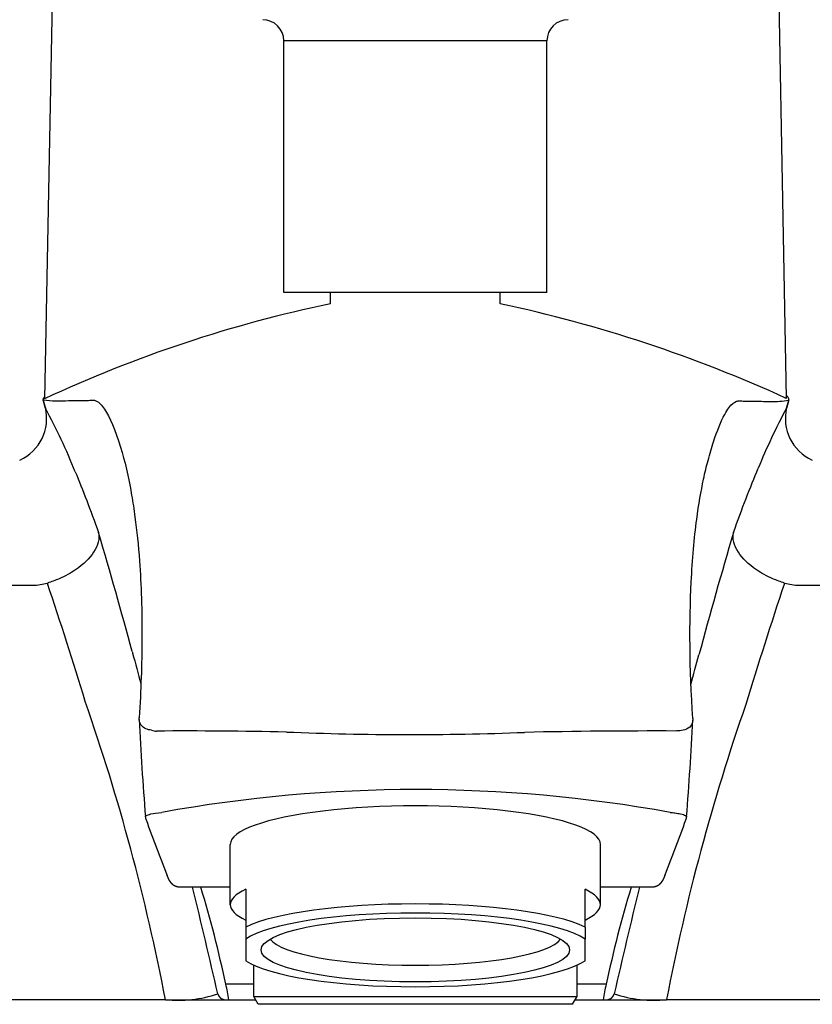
# Model space of a CAD drawing. Header units: millimetres. Extents: x -0.11 to 0.11, y -0.035 to 0.096.
import ezdxf

# ---------------------------------------------------------------- set-up
doc = ezdxf.new("R2010")
doc.units = ezdxf.units.MM
doc.layers.add('BLOCKS', color=3, linetype='Continuous')

msp = doc.modelspace()

# ---------------------------------------------------------------- linework, layer by layer
at = {"layer": 'BLOCKS'}
for p, q in [((-0.02355470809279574, 0.04775479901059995), (-0.0240499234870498, 0.02196364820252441)), ((0.02355470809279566, 0.04775479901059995), (0.02404925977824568, 0.02199821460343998)), ((0.00853000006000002, 0.04519000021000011), (-0.00853000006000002, 0.04519000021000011)), ((-0.00853000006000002, 0.02886000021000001), (-0.00853000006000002, 0.04519000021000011)), ((0.00853000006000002, 0.02886000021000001), (0.00853000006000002, 0.04519000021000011)), ((0.00853000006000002, 0.02886000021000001), (-0.00853000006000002, 0.02886000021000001)), ((-0.005499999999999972, 0.02813298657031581), (-0.005499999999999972, 0.02886000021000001)), ((0.005500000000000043, 0.02813289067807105), (0.005500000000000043, 0.02886000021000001)), ((-0.0241253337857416, 0.02190393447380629), (-0.02405575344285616, 0.02164341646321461)), ((0.02406142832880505, 0.02136251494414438), (0.02420270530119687, 0.02189149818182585)), ((-0.02405575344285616, 0.02164341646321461), (-0.02397967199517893, 0.02135855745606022)), ((0.02406036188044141, 0.02135852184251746), (0.02406142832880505, 0.02136251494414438)), ((-0.0762096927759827, 0.009885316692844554), (-0.02479041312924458, 0.009885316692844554)), ((-0.02385532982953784, 0.01002264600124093), (-0.02384774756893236, 0.01000000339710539)), ((0.024871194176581, 0.009885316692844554), (0.07629030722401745, 0.009885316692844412)), ((-0.01200000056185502, -0.0108380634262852), (-0.01200000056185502, -0.006925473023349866)), ((0.01199999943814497, -0.0108380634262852), (0.01199999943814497, -0.006925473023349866)), ((-0.01200000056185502, -0.009696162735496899), (-0.01532325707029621, -0.009696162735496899)), ((-0.01100000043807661, -0.009840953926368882), (-0.01100000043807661, -0.01228632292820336)), ((0.01099999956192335, -0.01228632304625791), (0.01099999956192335, -0.009840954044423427)), ((0.01540431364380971, -0.009696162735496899), (0.01199999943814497, -0.009696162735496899)), ((-0.01100000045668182, -0.01228632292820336), (-0.01100000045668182, -0.01307514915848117)), ((0.01099999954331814, -0.01228632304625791), (0.01099999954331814, -0.01307514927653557)), ((-0.01100000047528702, -0.01307514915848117), (-0.01100000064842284, -0.01446986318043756)), ((0.01099999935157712, -0.01446986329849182), (0.01099999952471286, -0.01307514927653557)), ((-0.01048000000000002, -0.01680000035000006), (-0.01048000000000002, -0.01475695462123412)), ((0.01048000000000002, -0.01680000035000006), (0.01048000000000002, -0.01475695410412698)), ((-0.01048000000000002, -0.01599777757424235), (-0.01229477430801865, -0.01599777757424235)), ((0.01237591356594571, -0.01599777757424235), (0.01048000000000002, -0.01599777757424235)), ((-0.01620176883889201, -0.01700000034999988), (-0.07620969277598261, -0.01700000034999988)), ((-0.01620176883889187, -0.01700000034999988), (-0.01233083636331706, -0.01700000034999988)), ((-0.01233083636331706, -0.01700000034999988), (-0.01209644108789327, -0.01700000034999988)), ((-0.01209644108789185, -0.01700000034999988), (-0.01036452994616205, -0.01700000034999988)), ((-0.01019132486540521, -0.01730000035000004), (-0.01048000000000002, -0.01680000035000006)), ((-0.01048000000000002, -0.01680000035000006), (0.01048000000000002, -0.01680000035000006)), ((0.01019132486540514, -0.01730000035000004), (0.01048000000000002, -0.01680000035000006)), ((0.01036452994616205, -0.01700000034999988), (0.01217759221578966, -0.01700000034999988)), ((0.01217759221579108, -0.01700000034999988), (0.01241198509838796, -0.01700000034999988)), ((0.0124119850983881, -0.01700000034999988), (0.01628295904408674, -0.01700000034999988)), ((0.07629030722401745, -0.01700000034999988), (0.01628295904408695, -0.01700000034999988)), ((0.01019132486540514, -0.01730000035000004), (-0.01019132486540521, -0.01730000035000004))]:
    msp.add_line(p, q, dxfattribs=at)
for centre, radius, start, end in [((-0.009900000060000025, 0.04519000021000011), 0.00137, 0, 90), ((0.009900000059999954, 0.04519000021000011), 0.00137, 90, 180), ((0.01159136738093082, -0.0542297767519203), 0.08411741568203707, 101.7232505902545, 115.0689632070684), ((-0.0129218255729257, -0.05867949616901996), 0.08874544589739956, 65.38007332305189, 78.01939805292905), ((-0.0268419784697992, 0.02068545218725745), 0.002937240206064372, 293.8966914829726, 13.81198366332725), ((-0.05966137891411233, 0.002126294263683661), 0.04053472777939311, 21.8802814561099, 28.32444740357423), ((0.05877223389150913, 0.002606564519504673), 0.03945313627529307, 151.6213105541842, 157.8806510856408), ((0.02692374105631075, 0.02068599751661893), 0.00293814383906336, 166.2040860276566, 246.0897925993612), ((-0.3669841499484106, -0.0886141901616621), 0.3611247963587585, 15.11939601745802, 16.39128264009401), ((0.3691830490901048, -0.0892139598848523), 0.3633260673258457, 163.6122451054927, 164.9102897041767), ((-0.02478275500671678, 0.01308535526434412), 0.003200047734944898, 269.8628837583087, 286.8469416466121), ((-0.3195583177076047, -0.08867379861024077), 0.3117390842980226, 16.97395404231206, 18.45289665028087), ((0.3204511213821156, -0.0889416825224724), 0.3125939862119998, 161.5475328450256, 163.0569505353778), ((0.02486353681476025, 0.01308535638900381), 0.003200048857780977, 253.1536414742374, 270.1371025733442), ((-0.1527449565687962, -0.04334061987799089), 0.1390606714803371, 10.91883189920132, 19.17477974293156), ((0.150485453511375, -0.04275237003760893), 0.136649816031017, 160.8143940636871, 169.1359650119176), ((0.1825462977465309, 0.01072884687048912), 0.2006770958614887, 182.727472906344, 184.5343017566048), ((-0.1785402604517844, 0.01047981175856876), 0.1967445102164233, 355.4474677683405, 357.2756277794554), ((-0.01679585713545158, 0.001321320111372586), 0.0008979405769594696, 249.9834311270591, 270.9927207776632), ((-0.01498918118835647, -0.3241732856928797), 0.324601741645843, 88.83064062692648, 90.31615378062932), ((-0.0003551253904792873, 0.1939968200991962), 0.1938015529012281, 267.6313366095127, 272.1986847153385), ((0.01566221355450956, -0.4117724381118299), 0.4121997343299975, 89.83346712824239, 91.19300783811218), ((3.878621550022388e-05, -0.09586407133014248), 0.09249109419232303, 79.73439100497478, 100.2639093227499), ((-0.0167494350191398, -0.005070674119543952), 0.0007560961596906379, 184.9461658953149, 199.837306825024), ((0.1722909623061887, 0.06464703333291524), 0.2022426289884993, 200.2423500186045, 201.3405896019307), ((-0.1724431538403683, 0.06473308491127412), 0.2024911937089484, 338.6607498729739, 339.7574709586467), ((0.0168302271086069, -0.005071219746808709), 0.0007561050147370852, 340.1631156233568, 355.0539577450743), ((-0.3439752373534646, -0.09108318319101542), 0.339428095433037, 12.67060283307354, 13.87337388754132), ((-0.0831309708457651, -0.03083668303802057), 0.07237375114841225, 11.8313484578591, 16.98384403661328), ((0.0829085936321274, -0.030757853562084), 0.07206052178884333, 163.0056260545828, 168.180517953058), ((0.34260731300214, -0.09073751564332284), 0.3379384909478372, 166.1246168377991, 167.3326856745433), ((-0.01883608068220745, -0.01781299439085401), 0.006788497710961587, 6.878281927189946, 15.50936947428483), ((0.01891719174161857, -0.01781290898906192), 0.006788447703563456, 164.4912614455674, 173.1223931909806), ((-0.01541204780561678, -0.00850618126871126), 0.008530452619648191, 264.6881406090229, 287.7376978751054), ((0.01549323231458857, -0.008506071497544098), 0.008530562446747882, 252.262296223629, 275.3118292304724)]:
    msp.add_arc(centre, radius, start, end, dxfattribs=at)
for centre, major_axis, ratio, start_param, end_param in [((0, -0.006925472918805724), (-0.01199999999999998, -2.39061107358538e-18), 0.2079116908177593, 3.141592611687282, 6.283185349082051), ((-5.618549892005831e-10, -0.0108380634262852), (-0.012, -2.390611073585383e-18), 0.2079116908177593, 5.87204741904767, 6.694323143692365), ((-5.618549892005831e-10, -0.0108380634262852), (-0.012, -2.390611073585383e-18), 0.2079116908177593, 2.730454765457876, 3.552730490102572), ((-5.618549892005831e-10, -0.01328343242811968), (0.012, 2.390611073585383e-18), 0.2079116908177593, 0.4111378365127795, 2.730454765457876), ((-5.618549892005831e-10, -0.01377250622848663), (-0.0115, -2.291002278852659e-18), 0.2079116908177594, 3.437555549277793, 5.987222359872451), ((-5.618549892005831e-10, -0.01279435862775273), (-0.0095, -1.892567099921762e-18), 0.2079116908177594, 0.138984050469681, 3.002608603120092), ((-5.618549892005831e-10, -0.01377250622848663), (-0.0115, -2.291002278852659e-18), 0.2079116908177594, 0.2959628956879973, 2.845629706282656), ((-0.01233083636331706, -0.01650000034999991), (-9.696447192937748e-20, 0.0005000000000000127), 0.99962777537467, 1.836110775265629, 3.141592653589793), ((0.01241198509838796, -0.01650000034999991), (-9.960879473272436e-20, 0.0005), 0.9996277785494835, 3.141592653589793, 4.447085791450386)]:
    msp.add_ellipse(centre, major_axis=major_axis, ratio=ratio, start_param=start_param, end_param=end_param, dxfattribs=at)
msp.add_ellipse((-5.618549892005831e-10, -0.01377250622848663), major_axis=(-0.01, -1.992175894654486e-18), ratio=0.2079116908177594, dxfattribs=at)
for points, degree in [([(-0.02404716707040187, 0.02210720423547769), (-0.02412895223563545, 0.02200850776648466), (-0.02415456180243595, 0.02193932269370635), (-0.0241253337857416, 0.02190393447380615)], 3), ([(-0.02398967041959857, 0.02138667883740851), (-0.02401866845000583, 0.02149385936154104), (-0.02404768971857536, 0.02160103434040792), (-0.02407673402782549, 0.02170820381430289), (-0.02410580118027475, 0.02181536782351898), (-0.02413489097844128, 0.02192252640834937)], 1), ([(0.02420270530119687, 0.02189149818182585), (0.02424173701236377, 0.02194293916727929), (0.02419044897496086, 0.02205052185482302), (0.02404525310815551, 0.02220688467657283)], 3), ([(0.02421275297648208, 0.02191210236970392), (0.02418423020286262, 0.02180702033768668), (0.02415572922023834, 0.02170193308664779), (0.02412725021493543, 0.02159684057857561), (0.02409879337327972, 0.02149174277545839), (0.02407035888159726, 0.02138663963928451)], 1), ([(-0.02398967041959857, 0.02138667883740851), (-0.02398292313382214, 0.02136174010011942), (-0.02397534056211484, 0.02133644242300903), (-0.02396691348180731, 0.02131078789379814)], 3), ([(-0.02397967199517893, 0.02135855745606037), (-0.0239754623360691, 0.0213427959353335), (-0.02397102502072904, 0.02132630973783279), (-0.02396637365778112, 0.0213091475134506)], 3), ([(-0.02396691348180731, 0.02131078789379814), (-0.02396673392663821, 0.02131024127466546), (-0.02396655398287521, 0.02130969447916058), (-0.02396637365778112, 0.0213091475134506)], 3), ([(0.02404706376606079, 0.02130911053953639), (0.02405170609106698, 0.02132624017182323), (0.02405614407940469, 0.02134272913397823), (0.02406036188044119, 0.02135852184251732)], 3), ([(0.02404706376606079, 0.02130911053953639), (0.02404724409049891, 0.02130965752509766), (0.02404742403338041, 0.02131020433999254), (0.02404760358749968, 0.02131075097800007)], 3), ([(0.02404760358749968, 0.02131075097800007), (0.02405217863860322, 0.02132467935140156), (0.02405650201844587, 0.02133850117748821), (0.0240605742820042, 0.02135221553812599)], 3), ([(0.02406058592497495, 0.02135222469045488), (0.02406401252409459, 0.0213637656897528), (0.02406726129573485, 0.02137523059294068), (0.02407035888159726, 0.02138663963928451)], 3), ([(0.02061735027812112, 0.01329353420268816), (0.02117596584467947, 0.01485347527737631), (0.02171438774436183, 0.01624454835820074), (0.02222278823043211, 0.01746213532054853)], 3), ([(-0.0220465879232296, 0.01723230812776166), (-0.02156569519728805, 0.01606850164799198), (-0.0210585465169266, 0.01475091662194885), (-0.02053627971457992, 0.01329266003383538)], 3), ([(0.02392856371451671, 0.01000000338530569), (0.02393119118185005, 0.01000742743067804), (0.02393371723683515, 0.0100149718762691), (0.02393614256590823, 0.01002263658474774)], 3), ([(0.01786784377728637, 0.003442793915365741), (0.01803796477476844, 0.00408289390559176), (0.0182101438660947, 0.004725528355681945), (0.01838468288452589, 0.005371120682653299)], 3), ([(0.0170426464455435, 0.0004408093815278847), (0.01698275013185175, 0.0004297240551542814), (0.01692181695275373, 0.0004248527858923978), (0.01686028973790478, 0.0004255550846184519)], 3)]:
    msp.add_open_spline(points, degree=degree, dxfattribs=at)
for points, degree, knots in [([(-0.0241253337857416, 0.02190393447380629), (-0.023555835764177, 0.0218260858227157), (-0.02310296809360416, 0.02183429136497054), (-0.02243291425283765, 0.02185254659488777), (-0.02218154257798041, 0.02186232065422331), (-0.02166737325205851, 0.02185943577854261), (-0.02150227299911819, 0.02184434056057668), (-0.02113929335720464, 0.0218650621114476), (-0.02104947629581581, 0.02188990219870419), (-0.02076055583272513, 0.02188308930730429), (-0.02060388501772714, 0.02182500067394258), (-0.02032427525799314, 0.02153521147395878), (-0.02023804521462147, 0.0214265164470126), (-0.01981437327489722, 0.02079546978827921), (-0.01944914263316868, 0.0199635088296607), (-0.01885014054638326, 0.01797024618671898), (-0.01860551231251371, 0.01693721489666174), (-0.01831803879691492, 0.01527554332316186), (-0.0182446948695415, 0.01479809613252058), (-0.01805973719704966, 0.01341786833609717), (-0.01796097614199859, 0.01246622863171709), (-0.01777447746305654, 0.009909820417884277), (-0.01771722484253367, 0.008215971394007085), (-0.017735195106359, 0.00478111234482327), (-0.01779297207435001, 0.003084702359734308), (-0.0179025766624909, 0.001283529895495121)], 3, [0, 0, 0, 0, 22.73167259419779, 22.73167259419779, 36.85921363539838, 36.85921363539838, 52.27741745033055, 52.27741745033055, 65.0850347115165, 65.0850347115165, 82.43891806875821, 82.43891806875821, 89.78677715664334, 89.78677715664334, 117.6117733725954, 117.6117733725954, 138.6205569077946, 138.6205569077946, 146.5005725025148, 146.5005725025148, 160.2957677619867, 160.2957677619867, 180.9623326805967, 180.9623326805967, 198.7532128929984, 198.7532128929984, 198.7532128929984, 198.7532128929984]), ([(0.0179809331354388, 0.001231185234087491), (0.01777529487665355, 0.004536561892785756), (0.01775180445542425, 0.007483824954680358), (0.01795686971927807, 0.01154220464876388), (0.01808225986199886, 0.01293732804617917), (0.01837199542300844, 0.01515158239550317), (0.01851523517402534, 0.01598048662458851), (0.01877441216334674, 0.0171921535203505), (0.01887091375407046, 0.01759139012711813), (0.01908473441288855, 0.01839316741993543), (0.01921513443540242, 0.01882883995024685), (0.01956587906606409, 0.01989654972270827), (0.01981663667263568, 0.02052243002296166), (0.02014836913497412, 0.02113206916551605), (0.02023952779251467, 0.02127528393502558), (0.02050490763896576, 0.02162853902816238), (0.02066722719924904, 0.02175803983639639), (0.02085819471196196, 0.02181975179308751), (0.02089077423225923, 0.02182706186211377), (0.02098517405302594, 0.02184100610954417), (0.02104586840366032, 0.02184059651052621), (0.02119371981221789, 0.02183085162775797), (0.02127592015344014, 0.02181543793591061), (0.02162185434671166, 0.0218093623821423), (0.02178812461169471, 0.02182510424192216), (0.02240126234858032, 0.02181851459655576), (0.02273468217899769, 0.02179427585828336), (0.02325968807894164, 0.02179093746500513), (0.02343920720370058, 0.02179528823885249), (0.02381566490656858, 0.02182577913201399), (0.02399834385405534, 0.02185147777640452), (0.02420270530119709, 0.02189149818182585)], 3, [1.426107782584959, 1.426107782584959, 1.426107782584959, 1.426107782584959, 17.39379239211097, 17.39379239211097, 26.21247875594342, 26.21247875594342, 33.55199535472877, 33.55199535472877, 37.60218047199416, 37.60218047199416, 42.19038937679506, 42.19038937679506, 51.13354323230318, 51.13354323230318, 54.65648699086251, 54.65648699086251, 61.76177927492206, 61.76177927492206, 63.25468107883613, 63.25468107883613, 66.14659218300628, 66.14659218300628, 70.36008289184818, 70.36008289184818, 75.18931907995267, 75.18931907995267, 80.59839643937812, 80.59839643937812, 83.30028340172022, 83.30028340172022, 86.07296927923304, 86.07296927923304, 86.07296927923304, 86.07296927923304]), ([(-0.02053657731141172, 0.01329360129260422), (-0.02046300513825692, 0.0129075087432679), (-0.02057223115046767, 0.01246529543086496), (-0.02111631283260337, 0.01162756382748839), (-0.02151681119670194, 0.01123175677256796), (-0.02235285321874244, 0.01066314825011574), (-0.02271377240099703, 0.0104654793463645), (-0.02334722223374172, 0.01019238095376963), (-0.02360070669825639, 0.01009978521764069), (-0.02385532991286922, 0.01002264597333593)], 3, [-0.007084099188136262, -0.007084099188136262, -0.007084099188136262, -0.007084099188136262, 2.402243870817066, 2.402243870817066, 4.574032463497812, 4.574032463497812, 5.931400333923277, 5.931400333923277, 6.779755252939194, 6.779755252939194, 6.779755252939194, 6.779755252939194]), ([(0.0239361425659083, 0.01002263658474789), (0.02368151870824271, 0.01009977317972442), (0.02342803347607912, 0.01019236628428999), (0.02279458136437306, 0.01046545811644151), (0.02243366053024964, 0.01066312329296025), (0.02159761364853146, 0.01123172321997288), (0.02119711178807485, 0.0116275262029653), (0.02065302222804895, 0.01246525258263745), (0.020543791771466, 0.01290746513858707), (0.02061735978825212, 0.01329355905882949)], 3, [2.461466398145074e-14, 2.461466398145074e-14, 2.461466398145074e-14, 2.461466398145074e-14, 0.8483544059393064, 0.8483544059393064, 2.205721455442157, 2.205721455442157, 4.377508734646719, 4.377508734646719, 6.786835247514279, 6.786835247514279, 6.786835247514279, 6.786835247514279]), ([(-0.0183599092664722, 0.005578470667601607), (-0.018350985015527, 0.005545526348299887), (-0.0183420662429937, 0.005512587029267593), (-0.0183331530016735, 0.005479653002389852), (-0.01815059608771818, 0.00480511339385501), (-0.01797041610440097, 0.004132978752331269), (-0.01779288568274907, 0.003465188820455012)], 3, [-29.18147823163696, -29.18147823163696, -29.18147823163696, -29.18147823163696, -29.07980033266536, -29.07980033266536, -29.07980033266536, -26.99728031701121, -26.99728031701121, -26.99728031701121, -26.99728031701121]), ([(-0.01710321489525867, 0.0004776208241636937), (-0.01724127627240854, 0.0004928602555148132), (-0.01736618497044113, 0.0005230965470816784), (-0.0176019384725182, 0.0006246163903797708), (-0.01770526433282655, 0.0007018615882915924), (-0.0178174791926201, 0.0008558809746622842), (-0.01784767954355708, 0.0009152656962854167), (-0.01788664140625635, 0.001036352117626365), (-0.01789788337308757, 0.001096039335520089), (-0.01790508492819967, 0.001199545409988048), (-0.01790517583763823, 0.001240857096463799), (-0.0179025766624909, 0.001283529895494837)], 3, [-2.253828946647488, -2.253828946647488, -2.253828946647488, -2.253828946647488, -1.637011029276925, -1.637011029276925, -0.9103555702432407, -0.9103555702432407, -0.5275578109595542, -0.5275578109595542, -0.2032172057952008, -0.2032172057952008, 0, 0, 0, 0]), ([(0.0179809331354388, 0.001231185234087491), (0.01798313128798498, 0.001195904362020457), (0.0179834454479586, 0.001161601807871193), (0.017979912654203, 0.001086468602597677), (0.01797497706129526, 0.001046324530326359), (0.01794794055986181, 0.0009143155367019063), (0.01791153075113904, 0.0008320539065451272), (0.01776880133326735, 0.0006388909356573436), (0.01763246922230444, 0.0005533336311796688), (0.01733782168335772, 0.0004640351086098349), (0.01719685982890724, 0.0004443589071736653), (0.0170426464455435, 0.0004408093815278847)], 3, [-2.720748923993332, -2.720748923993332, -2.720748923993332, -2.720748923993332, -2.550175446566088, -2.550175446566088, -2.335651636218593, -2.335651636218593, -1.812140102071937, -1.812140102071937, -0.9047167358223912, -0.9047167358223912, -0.2492939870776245, -0.2492939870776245, -0.2492939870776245, -0.2492939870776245]), ([(-0.01750271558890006, -0.005135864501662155), (-0.01750296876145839, -0.005132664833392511), (-0.01750288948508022, -0.005129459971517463), (-0.01749964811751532, -0.005104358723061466), (-0.01748124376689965, -0.00508227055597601), (-0.01739044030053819, -0.005025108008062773), (-0.01729323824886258, -0.004990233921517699), (-0.01698024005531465, -0.004919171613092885), (-0.01675134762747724, -0.004883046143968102), (-0.01644150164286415, -0.004853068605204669)], 3, [0.2827510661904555, 0.2827510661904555, 0.2827510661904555, 0.2827510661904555, 0.3693858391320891, 0.3693858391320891, 0.9604031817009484, 0.9604031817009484, 1.906030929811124, 1.906030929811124, 2.955086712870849, 2.955086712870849, 2.955086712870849, 2.955086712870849]), ([(0.01652177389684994, -0.004853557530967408), (0.01663097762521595, -0.004864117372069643), (0.01673048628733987, -0.004875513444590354), (0.01696489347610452, -0.00490655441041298), (0.01708448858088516, -0.004926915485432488), (0.01734105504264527, -0.004981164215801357), (0.01744740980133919, -0.005016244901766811), (0.01756212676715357, -0.005079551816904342), (0.01758580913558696, -0.005108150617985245), (0.01758351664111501, -0.005136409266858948)], 3, [4.550833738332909e-12, 4.550833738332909e-12, 4.550833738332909e-12, 4.550833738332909e-12, 0.3696294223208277, 0.3696294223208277, 0.9610364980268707, 0.9610364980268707, 1.90728781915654, 1.90728781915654, 2.673980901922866, 2.673980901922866, 2.673980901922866, 2.673980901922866]), ([(-0.01532325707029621, -0.009696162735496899), (-0.01536983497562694, -0.009694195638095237), (-0.01541483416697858, -0.00968858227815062), (-0.01545807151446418, -0.009679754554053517), (-0.01549936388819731, -0.009668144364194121), (-0.01553852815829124, -0.009654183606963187), (-0.01557538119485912, -0.00963830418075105), (-0.01560973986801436, -0.009620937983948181), (-0.01564142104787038, -0.009602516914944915), (-0.01567024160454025, -0.009583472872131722), (-0.01570549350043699, -0.009557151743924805), (-0.01573720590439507, -0.009530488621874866), (-0.01576580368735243, -0.009503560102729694), (-0.01579171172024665, -0.009476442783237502), (-0.01581535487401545, -0.009449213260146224), (-0.0158371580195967, -0.009421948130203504), (-0.01585754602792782, -0.009394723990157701), (-0.01589691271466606, -0.009337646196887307), (-0.01593294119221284, -0.009279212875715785), (-0.01596624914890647, -0.009218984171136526), (-0.01599745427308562, -0.009156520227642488), (-0.01602717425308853, -0.00909138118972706), (-0.01605602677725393, -0.00902312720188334), (-0.01608462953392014, -0.008951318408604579)], 1, [0, 0, 0.1100097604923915, 0.2200195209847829, 0.3300292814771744, 0.4400390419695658, 0.5500488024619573, 0.6600585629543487, 0.7700683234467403, 0.8800780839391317, 0.9900878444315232, 1.13968321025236, 1.289278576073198, 1.438873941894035, 1.588469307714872, 1.738064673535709, 1.887660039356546, 2.037255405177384, 2.348502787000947, 2.65975016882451, 2.970997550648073, 3.282244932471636, 3.5934923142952, 3.904739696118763, 4.215987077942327, 4.215987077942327]), ([(0.01616568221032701, -0.008951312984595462), (0.01613368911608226, -0.009031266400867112), (0.01610122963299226, -0.009106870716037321), (0.0160675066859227, -0.009178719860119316), (0.01603172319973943, -0.009247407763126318), (0.01599308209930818, -0.009313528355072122), (0.01595078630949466, -0.00937767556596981), (0.01590283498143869, -0.009441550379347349), (0.01584517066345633, -0.009505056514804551), (0.01577273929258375, -0.009567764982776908), (0.01573925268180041, -0.009591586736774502), (0.01570165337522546, -0.009614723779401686), (0.01566020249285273, -0.0096364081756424), (0.01561516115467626, -0.009655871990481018), (0.01556679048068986, -0.009672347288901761), (0.01551535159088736, -0.009685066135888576), (0.0154611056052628, -0.009693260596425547), (0.01540431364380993, -0.009696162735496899)], 1, [0, 0, 0.3475208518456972, 0.6950417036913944, 1.042562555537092, 1.390083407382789, 1.737604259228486, 2.085125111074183, 2.435704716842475, 2.786284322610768, 3.13686392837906, 3.271690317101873, 3.406516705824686, 3.541343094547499, 3.676169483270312, 3.810995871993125, 3.945822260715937, 4.08064864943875, 4.215475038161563, 4.215475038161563])]:
    msp.add_open_spline(points, degree=degree, knots=knots, dxfattribs=at)

doc.saveas('drawing.dxf')
